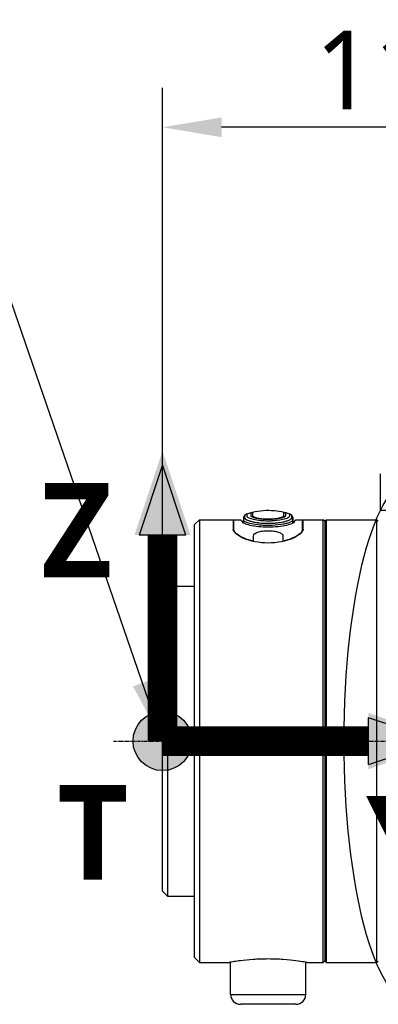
# Model space of a CAD drawing. Header units: millimetres. Extents: x 0 to 4378, y 0 to 2376.
# Tile 107 of 211: x 1405 to 1478, y 1631 to 1831. Entities that reach past the tile are written whole.
import ezdxf

# ---------------------------------------------------------------- set-up
doc = ezdxf.new("R2010")
doc.units = ezdxf.units.MM
doc.header["$LTSCALE"] = 0.2
doc.linetypes.add('CENTER2', pattern=[1.125, 0.75, -0.125, 0.125, -0.125])
for name, color, linetype in [('02_Center Line', 1, 'CENTER2'), ('07_Special Line2', 76, 'Continuous'), ('12_Before Rev.Num.', 5, 'Continuous'), ('13_After Rev.Num.', 6, 'Continuous')]:
    doc.layers.add(name, color=color, linetype=linetype)
doc.layers.add('14_Mark', color=7, linetype='Continuous', true_color=0xe03c31)
doc.styles.add('Rainbow-5.0 Style', font='malgunsl.ttf')
doc.dimstyles.new('Rainbow-5.0 Style', dxfattribs={"dimtxt": 4, "dimasz": 2.5, "dimexe": 1, "dimexo": 1, "dimgap": 1, "dimtad": 1, "dimdsep": 46, "dimtxsty": 'Rainbow-5.0 Style', "dimcen": 0, "dimclrd": 251, "dimclre": 251, "dimclrt": 7, "dimazin": 3, "dimtp": 0.1, "dimtm": 0.1, "dimtfac": 0.61, "dimtmove": 0, "dimatfit": 3, "dimfxl": 1, "dimlwd": -1, "dimlwe": -1, "dimarcsym": 1})
doc.dimstyles.new('Rainbow-5.0 Style$0', dxfattribs={"dimtxt": 4, "dimasz": 3, "dimexe": 2, "dimexo": 1, "dimgap": 0.8, "dimtad": 1, "dimzin": 9, "dimdsep": 46, "dimtxsty": 'Rainbow-5.0 Style', "dimcen": 0, "dimclrd": 251, "dimclre": 251, "dimclrt": 256, "dimadec": 1, "dimazin": 0, "dimtp": 0.1, "dimtm": 0.1, "dimtfac": 0.61, "dimtmove": 0, "dimatfit": 3, "dimfxl": 1, "dimlwd": -1, "dimlwe": -1, "dimarcsym": 1})

# ---------------------------------------------------------------- blocks, each defined once
blk = doc.blocks.new('Blk$A23K1-2P24F')
for p, q in [((-251.35, 1143.23), (-251.86, 1142.83)), ((-242.75, 1143.23), (-242.75, 1143.23)), ((-242.24, 1142.83), (-242.75, 1143.23)), ((-262.05, 1141), (-261.05, 1142)), ((-262.05, 1053), (-262.05, 1141)), ((-261.05, 1142), (-261.05, 1052)), ((-261.05, 1142), (-254.15, 1142)), ((-254.15, 1142), (-254.15, 1140.08)), ((-254.05, 1142), (-252.7, 1142)), ((-254.05, 1139.71), (-254.05, 1142)), ((-252.7, 1142), (-252.3, 1141.6)), ((-252.3, 1141.6), (-252.3, 1141.55)), ((-252.05, 1141.29), (-252.05, 1141.92)), ((-242.05, 1142.28), (-242.05, 1141.29)), ((-242.05, 1142.1), (-242.05, 1141.29)), ((-242.05, 1142.1), (-242.05, 1141.29)), ((-242.05, 1141.98), (-242.05, 1141.29)), ((-242.05, 1141.98), (-242.05, 1141.97)), ((-242.05, 1141.93), (-242.05, 1141.93)), ((-242.05, 1141.93), (-242.05, 1141.93)), ((-242.05, 1141.92), (-242.05, 1141.29)), ((-242.05, 1141.92), (-242.05, 1141.29)), ((-242.05, 1141.29), (-242.05, 1141.92)), ((-241.8, 1141.6), (-241.4, 1142)), ((-241.8, 1141.55), (-241.8, 1141.6)), ((-241.4, 1142), (-240.05, 1142)), ((-240.05, 1139.71), (-240.05, 1142)), ((-239.95, 1140.08), (-239.95, 1142)), ((-239.95, 1142), (-235.85, 1142)), ((-235.85, 1052), (-235.85, 1142)), ((-235.55, 1141.7), (-235.85, 1142)), ((-235.55, 1141.7), (-235.25, 1142)), ((-235.55, 1141.7), (-235.55, 1052.3)), ((-235.25, 1142), (-235.25, 1052)), ((-235.25, 1142), (-224.95, 1142)), ((-224.95, 1052), (-224.95, 1142)), ((-224.65, 1141.7), (-224.95, 1142)), ((-250.05, 1137.59), (-250.05, 1138.67)), ((-244.05, 1138.67), (-244.05, 1137.59)), ((-268.55, 1127.5), (-267.55, 1128.5)), ((-268.55, 1066.5), (-268.55, 1127.5)), ((-267.55, 1128.5), (-267.55, 1065.5)), ((-267.55, 1128.5), (-262.05, 1128.5)), ((-268.55, 1066.5), (-267.55, 1065.5)), ((-267.55, 1065.5), (-262.05, 1065.5)), ((-262.05, 1053), (-261.05, 1052)), ((-261.05, 1052), (-255, 1052)), ((-254.7, 1045.5), (-254.7, 1052.05)), ((-239.4, 1045.5), (-239.4, 1052.05)), ((-239.1, 1052), (-235.85, 1052)), ((-235.55, 1052.3), (-235.85, 1052)), ((-235.25, 1052), (-224.95, 1052)), ((-254.7, 1045.5), (-239.4, 1045.5)), ((-241.4, 1043.5), (-252.7, 1043.5))]:
    blk.add_line(p, q)
for centre, radius, start, end in [((-250.48, 1143.81), 0.35, 257.8638, 310.3428), ((-243.63, 1143.81), 0.35, 229.6578, 282.1362), ((-252.7, 1045.5), 2, 180, 270), ((-241.4, 1045.5), 2, 270, 0)]:
    blk.add_arc(centre, radius, start, end)
for centre, major_axis, ratio, start_param, end_param in [((-252.06, 1069.39), (-0.01, -73.04), 0.000181, 3.142801, 3.206699), ((-242.55, 1141.98), (0.5, 0.001), 0.988948, 6.280244, 7.251541), ((-242.44, 1142.49), (0.192, -0.398), 0.854561, 1.053805, 2.087789), ((-242.04, 1069.37), (0.01, -73.07), 0.000181, 3.076495, 3.140384)]:
    blk.add_ellipse(centre, major_axis=major_axis, ratio=ratio, start_param=start_param, end_param=end_param)
for points, knots in [([(-242.75, 1143.23), (-242.75, 1143.22), (-242.75, 1143.15), (-242.75, 1143.06), (-242.75, 1143.01), (-242.75, 1142.96), (-242.75, 1142.9), (-242.75, 1142.9), (-242.75, 1142.89), (-242.75, 1142.89), (-242.75, 1142.85), (-242.75, 1142.81), (-242.75, 1142.77), (-242.75, 1142.72), (-242.75, 1142.67), (-242.76, 1142.62), (-242.76, 1142.62), (-242.76, 1142.62), (-242.76, 1142.62), (-242.77, 1142.6), (-242.78, 1142.58), (-242.79, 1142.57), (-242.84, 1142.48), (-242.97, 1142.4), (-243.14, 1142.32), (-243.39, 1142.21), (-243.72, 1142.11), (-244.08, 1142.03), (-244.87, 1141.85), (-245.74, 1141.77), (-246.38, 1141.75), (-246.49, 1141.74), (-246.59, 1141.74), (-246.68, 1141.73), (-246.75, 1141.73), (-246.8, 1141.73), (-246.86, 1141.73), (-246.89, 1141.73), (-246.91, 1141.73), (-246.94, 1141.73), (-246.95, 1141.73), (-246.96, 1141.73), (-246.97, 1141.73), (-246.98, 1141.73), (-246.99, 1141.73), (-247.02, 1141.73), (-247.03, 1141.73), (-247.04, 1141.73), (-247.05, 1141.73), (-248.07, 1141.73), (-249.19, 1141.83), (-250.03, 1142.02), (-250.77, 1142.19), (-251.3, 1142.41), (-251.34, 1142.62), (-251.36, 1142.72), (-251.35, 1142.82), (-251.35, 1142.89), (-251.36, 1142.95), (-251.35, 1143.01), (-251.35, 1143.06), (-251.35, 1143.15), (-251.35, 1143.22), (-251.35, 1143.23)], [0, 0, 0, 0, 0.0818088, 0.0818088, 0.0818088, 0.125, 0.125, 0.125, 0.1275619, 0.1275619, 0.1275619, 0.152083, 0.152083, 0.152083, 0.177821, 0.177821, 0.177821, 0.1793478, 0.1793478, 0.1793478, 0.1875, 0.1875, 0.1875, 0.2341536, 0.2341536, 0.2341536, 0.2996483, 0.2996483, 0.2996483, 0.4439056, 0.4439056, 0.4439056, 0.46875, 0.46875, 0.46875, 0.484375, 0.484375, 0.484375, 0.4921875, 0.4921875, 0.4921875, 0.4960937, 0.4960937, 0.4960937, 0.5, 0.5, 0.5, 0.501809, 0.501809, 0.501809, 0.64938, 0.64938, 0.64938, 0.778183, 0.778183, 0.778183, 0.8374548, 0.8374548, 0.8374548, 0.8939562, 0.8939562, 0.8939562, 0.999952, 0.999952, 0.999952, 0.999952]), ([(-243.55, 1143.47), (-243.55, 1143.47), (-243.55, 1143.46), (-243.55, 1143.45), (-243.55, 1143.45), (-243.55, 1143.44), (-243.55, 1143.42), (-243.55, 1143.41), (-243.55, 1143.4), (-243.55, 1143.38), (-243.55, 1143.37), (-243.55, 1143.36), (-243.55, 1143.35), (-243.55, 1143.34), (-243.55, 1143.33), (-243.55, 1143.32), (-243.55, 1143.31), (-243.55, 1143.3), (-243.55, 1143.28), (-243.55, 1143.27), (-243.55, 1143.25), (-243.55, 1143.24), (-243.55, 1143.23), (-243.55, 1143.22), (-243.55, 1143.2), (-243.55, 1143.19), (-243.55, 1143.17), (-243.55, 1143.15), (-243.55, 1143.12), (-243.55, 1143.08), (-243.55, 1143.04), (-243.55, 1143.02), (-243.55, 1142.99), (-243.55, 1142.97), (-243.55, 1142.95), (-243.55, 1142.92), (-243.56, 1142.91), (-243.56, 1142.9), (-243.56, 1142.9), (-243.56, 1142.9), (-243.56, 1142.89), (-243.55, 1142.88), (-243.55, 1142.86), (-243.55, 1142.85), (-243.55, 1142.84), (-243.55, 1142.83), (-243.55, 1142.8), (-243.56, 1142.78), (-243.57, 1142.75), (-243.57, 1142.75), (-243.57, 1142.75), (-243.57, 1142.75), (-243.59, 1142.7), (-243.65, 1142.64), (-243.71, 1142.6), (-243.71, 1142.6), (-243.72, 1142.6), (-243.72, 1142.6), (-243.78, 1142.56), (-243.86, 1142.51), (-243.98, 1142.47), (-244.04, 1142.44), (-244.11, 1142.42), (-244.18, 1142.4), (-244.25, 1142.37), (-244.36, 1142.34), (-244.43, 1142.33), (-244.43, 1142.33), (-244.43, 1142.33), (-244.44, 1142.32), (-244.57, 1142.29), (-244.74, 1142.25), (-244.93, 1142.22), (-245.03, 1142.2), (-245.13, 1142.19), (-245.25, 1142.17), (-245.36, 1142.15), (-245.51, 1142.13), (-245.61, 1142.12), (-245.74, 1142.11), (-245.88, 1142.1), (-246.02, 1142.09), (-246.34, 1142.06), (-246.69, 1142.05), (-247.05, 1142.05), (-247.32, 1142.05), (-247.58, 1142.06), (-247.82, 1142.07), (-247.94, 1142.08), (-248.06, 1142.08), (-248.17, 1142.09), (-248.28, 1142.1), (-248.36, 1142.11), (-248.49, 1142.12), (-248.76, 1142.15), (-248.98, 1142.18), (-249.18, 1142.22), (-249.28, 1142.24), (-249.37, 1142.25), (-249.45, 1142.27), (-249.53, 1142.29), (-249.58, 1142.3), (-249.67, 1142.32), (-249.68, 1142.33), (-249.68, 1142.33), (-249.68, 1142.33), (-249.87, 1142.37), (-250.01, 1142.42), (-250.13, 1142.47), (-250.24, 1142.51), (-250.31, 1142.55), (-250.39, 1142.6), (-250.39, 1142.6), (-250.39, 1142.6), (-250.4, 1142.6), (-250.47, 1142.65), (-250.52, 1142.71), (-250.54, 1142.75), (-250.54, 1142.75), (-250.54, 1142.75), (-250.54, 1142.75), (-250.54, 1142.76), (-250.55, 1142.77), (-250.55, 1142.78), (-250.55, 1142.8), (-250.55, 1142.82), (-250.55, 1142.83), (-250.55, 1142.84), (-250.55, 1142.88), (-250.55, 1142.9), (-250.55, 1142.9), (-250.55, 1142.9), (-250.55, 1142.91), (-250.55, 1142.94), (-250.55, 1142.99), (-250.55, 1143.04), (-250.55, 1143.06), (-250.55, 1143.08), (-250.55, 1143.1), (-250.55, 1143.11), (-250.55, 1143.13), (-250.55, 1143.15), (-250.55, 1143.19), (-250.55, 1143.23), (-250.55, 1143.25), (-250.55, 1143.27), (-250.55, 1143.28), (-250.55, 1143.29), (-250.55, 1143.3), (-250.55, 1143.3), (-250.55, 1143.32), (-250.55, 1143.34), (-250.55, 1143.36), (-250.55, 1143.38), (-250.55, 1143.4), (-250.55, 1143.41), (-250.55, 1143.42), (-250.55, 1143.45), (-250.55, 1143.47), (-250.55, 1143.47)], [0, 0, 0, 0, 0.03125, 0.03125, 0.03125, 0.0625, 0.0625, 0.0625, 0.09375, 0.09375, 0.09375, 0.109375, 0.109375, 0.109375, 0.12461, 0.12461, 0.12461, 0.140625, 0.140625, 0.140625, 0.15625, 0.15625, 0.15625, 0.171875, 0.171875, 0.171875, 0.1875, 0.1875, 0.1875, 0.21875, 0.21875, 0.21875, 0.234375, 0.234375, 0.234375, 0.249091, 0.249091, 0.249091, 0.25, 0.25, 0.25, 0.257812, 0.257812, 0.257812, 0.265625, 0.265625, 0.265625, 0.28044, 0.28044, 0.28044, 0.28125, 0.28125, 0.28125, 0.311526, 0.311526, 0.311526, 0.3125, 0.3125, 0.3125, 0.34375, 0.34375, 0.34375, 0.359375, 0.359375, 0.359375, 0.374347, 0.374347, 0.374347, 0.375, 0.375, 0.375, 0.40625, 0.40625, 0.40625, 0.421875, 0.421875, 0.421875, 0.437172, 0.437172, 0.437172, 0.457393, 0.457393, 0.457393, 0.499999, 0.499999, 0.499999, 0.53125, 0.53125, 0.53125, 0.546875, 0.546875, 0.546875, 0.5625, 0.5625, 0.5625, 0.59375, 0.59375, 0.59375, 0.609375, 0.609375, 0.609375, 0.625, 0.625, 0.625, 0.625485, 0.625485, 0.625485, 0.65625, 0.65625, 0.65625, 0.6875, 0.6875, 0.6875, 0.688284, 0.688284, 0.688284, 0.71875, 0.71875, 0.71875, 0.71964, 0.71964, 0.71964, 0.726562, 0.726562, 0.726562, 0.734375, 0.734375, 0.734375, 0.75, 0.75, 0.75, 0.750842, 0.750842, 0.750842, 0.78125, 0.78125, 0.78125, 0.796875, 0.796875, 0.796875, 0.8125, 0.8125, 0.8125, 0.84375, 0.84375, 0.84375, 0.859375, 0.859375, 0.859375, 0.875, 0.875, 0.875, 0.90625, 0.90625, 0.90625, 0.9375, 0.9375, 0.9375, 1, 1, 1, 1]), ([(-250.25, 1143.54), (-248.81, 1143.89), (-247.29, 1144), (-245.15, 1143.8), (-244.5, 1143.69), (-243.85, 1143.54)], [0, 0, 0, 0, 0.4453257, 0.4453257, 0.6437807, 0.6437807, 0.6437807, 0.6437807]), ([(-250.25, 1143.54), (-250.25, 1143.54), (-250.25, 1143.53), (-250.25, 1143.49), (-250.25, 1143.48), (-250.25, 1143.45), (-250.25, 1143.44), (-250.25, 1143.42), (-250.25, 1143.41), (-250.25, 1143.39), (-250.25, 1143.37), (-250.25, 1143.33), (-250.25, 1143.31), (-250.25, 1143.29), (-250.25, 1143.28), (-250.25, 1143.26), (-250.25, 1143.24), (-250.25, 1143.23), (-250.25, 1143.22), (-250.25, 1143.18), (-250.25, 1143.15), (-250.25, 1143.08), (-250.25, 1143.05), (-250.25, 1142.96), (-250.25, 1142.9), (-250.25, 1142.83), (-250.24, 1142.81), (-250.21, 1142.76), (-250.18, 1142.73), (-250.11, 1142.66), (-250.04, 1142.62), (-249.89, 1142.55), (-249.83, 1142.53), (-249.7, 1142.48), (-249.6, 1142.45), (-249.42, 1142.4), (-249.26, 1142.36), (-248.99, 1142.31), (-248.89, 1142.3), (-248.68, 1142.26), (-248.53, 1142.25), (-248.05, 1142.19), (-247.59, 1142.16), (-246.79, 1142.16), (-246.54, 1142.17), (-246.19, 1142.19), (-246.08, 1142.2), (-245.87, 1142.21), (-245.8, 1142.22), (-245.42, 1142.26), (-245.21, 1142.3), (-244.93, 1142.35), (-244.85, 1142.36), (-244.7, 1142.4), (-244.66, 1142.41), (-244.4, 1142.48), (-244.27, 1142.53), (-244.11, 1142.6), (-244.07, 1142.62), (-244, 1142.66), (-243.98, 1142.68), (-243.92, 1142.73), (-243.89, 1142.76), (-243.87, 1142.8), (-243.87, 1142.81), (-243.86, 1142.83), (-243.85, 1142.85), (-243.85, 1142.86), (-243.85, 1142.9), (-243.85, 1142.96), (-243.85, 1142.98), (-243.85, 1143.02), (-243.85, 1143.04), (-243.85, 1143.08), (-243.85, 1143.1), (-243.85, 1143.16), (-243.85, 1143.18), (-243.85, 1143.21), (-243.85, 1143.22), (-243.85, 1143.23), (-243.85, 1143.23), (-243.85, 1143.28), (-243.85, 1143.31), (-243.85, 1143.35), (-243.85, 1143.36), (-243.85, 1143.38), (-243.85, 1143.39), (-243.85, 1143.45), (-243.85, 1143.48), (-243.85, 1143.53), (-243.85, 1143.54), (-243.85, 1143.54)], [0, 0, 0, 0, 0.0625, 0.0625, 0.09375, 0.09375, 0.109375, 0.109375, 0.125, 0.125, 0.15625, 0.15625, 0.171875, 0.171875, 0.179688, 0.179688, 0.1875, 0.1875, 0.203125, 0.203125, 0.21875, 0.21875, 0.25, 0.25, 0.28125, 0.28125, 0.296875, 0.296875, 0.3125, 0.3125, 0.34375, 0.34375, 0.359375, 0.359375, 0.375, 0.375, 0.40625, 0.40625, 0.421875, 0.421875, 0.4375, 0.4375, 0.5, 0.5, 0.53125, 0.53125, 0.546875, 0.546875, 0.5625, 0.5625, 0.59375, 0.59375, 0.609375, 0.609375, 0.625, 0.625, 0.65625, 0.65625, 0.671875, 0.671875, 0.6875, 0.6875, 0.703125, 0.703125, 0.710937, 0.710937, 0.71875, 0.71875, 0.734375, 0.734375, 0.75, 0.75, 0.765625, 0.765625, 0.78125, 0.78125, 0.796875, 0.796875, 0.804688, 0.804688, 0.8125, 0.8125, 0.84375, 0.84375, 0.859375, 0.859375, 0.875, 0.875, 0.9375, 0.9375, 1, 1, 1, 1]), ([(-241.8, 1141.55), (-241.8, 1141.46), (-241.93, 1141.34), (-242.47, 1141.09), (-242.88, 1140.96), (-243.81, 1140.75), (-244.4, 1140.65), (-245.69, 1140.52), (-246.39, 1140.48), (-247.05, 1140.48), (-247.71, 1140.48), (-248.41, 1140.52), (-249.7, 1140.65), (-250.29, 1140.75), (-251.22, 1140.96), (-251.63, 1141.09), (-252.17, 1141.34), (-252.3, 1141.46), (-252.3, 1141.55)], [-0.798809, -0.798809, -0.798809, -0.798809, -0.597412, -0.597412, -0.396015, -0.396015, -0.198008, -0.198008, 0, 0, 0, 0.198008, 0.198008, 0.396015, 0.396015, 0.597412, 0.597412, 0.798809, 0.798809, 0.798809, 0.798809]), ([(-252.05, 1142.1), (-252.05, 1142.09), (-252.05, 1142.09), (-252.05, 1142.09), (-252.05, 1142.06), (-252.05, 1142.03), (-252.05, 1141.99), (-252.05, 1141.97), (-252.05, 1141.95), (-252.05, 1141.93)], [0.0000004, 0.0000004, 0.0000004, 0.0000004, 0.0657594, 0.0657594, 0.0657594, 0.6575974, 0.6575974, 0.6575974, 0.9803621, 0.9803621, 0.9803621, 0.9803621]), ([(-252.05, 1141.92), (-252.05, 1141.9), (-252.05, 1141.87), (-252.03, 1141.84), (-252.03, 1141.84), (-252.03, 1141.84), (-252.02, 1141.84), (-252.02, 1141.83), (-252.02, 1141.82), (-252.01, 1141.82), (-251.97, 1141.76), (-251.89, 1141.7), (-251.78, 1141.64), (-251.66, 1141.58), (-251.51, 1141.51), (-251.31, 1141.45), (-250.8, 1141.28), (-250.02, 1141.11), (-249.11, 1141.01), (-248.23, 1140.91), (-247.22, 1140.87), (-246.26, 1140.91), (-245.4, 1140.95), (-244.58, 1141.04), (-243.91, 1141.17), (-243.83, 1141.18), (-243.76, 1141.2), (-243.69, 1141.21), (-243.65, 1141.22), (-243.62, 1141.23), (-243.59, 1141.24), (-243.28, 1141.3), (-243.02, 1141.37), (-242.8, 1141.44), (-242.56, 1141.53), (-242.37, 1141.61), (-242.24, 1141.69), (-242.12, 1141.77), (-242.05, 1141.85), (-242.05, 1141.93)], [0.000076, 0.000076, 0.000076, 0.000076, 0.0313008, 0.0313008, 0.0313008, 0.0347786, 0.0347786, 0.0347786, 0.0418652, 0.0418652, 0.0418652, 0.1056441, 0.1056441, 0.1056441, 0.1765095, 0.1765095, 0.1765095, 0.3663523, 0.3663523, 0.3663523, 0.5500161, 0.5500161, 0.5500161, 0.7153134, 0.7153134, 0.7153134, 0.7336798, 0.7336798, 0.7336798, 0.7425729, 0.7425729, 0.7425729, 0.822611, 0.822611, 0.822611, 0.9125448, 0.9125448, 0.9125448, 1, 1, 1, 1]), ([(-251.86, 1142.83), (-251.86, 1142.83), (-251.86, 1142.82), (-251.86, 1142.81), (-251.86, 1142.8), (-251.86, 1142.8), (-251.86, 1142.8), (-251.85, 1142.78), (-251.85, 1142.76), (-251.85, 1142.74), (-251.85, 1142.73), (-251.85, 1142.73), (-251.85, 1142.72), (-251.85, 1142.72), (-251.85, 1142.71), (-251.85, 1142.71), (-251.85, 1142.71), (-251.85, 1142.71), (-251.85, 1142.71), (-251.85, 1142.71), (-251.85, 1142.71), (-251.85, 1142.7), (-251.85, 1142.7), (-251.85, 1142.7), (-251.85, 1142.7), (-251.85, 1142.67), (-251.85, 1142.63), (-251.84, 1142.6), (-251.84, 1142.59), (-251.84, 1142.58), (-251.84, 1142.57), (-251.84, 1142.56), (-251.84, 1142.56), (-251.84, 1142.56), (-251.84, 1142.56), (-251.84, 1142.55), (-251.84, 1142.55), (-251.84, 1142.55), (-251.84, 1142.55), (-251.84, 1142.55), (-251.84, 1142.55), (-251.84, 1142.55), (-251.84, 1142.55), (-251.84, 1142.54), (-251.84, 1142.53), (-251.84, 1142.52), (-251.84, 1142.51), (-251.84, 1142.51), (-251.84, 1142.5), (-251.84, 1142.49), (-251.84, 1142.48), (-251.84, 1142.48), (-251.84, 1142.47), (-251.84, 1142.46), (-251.84, 1142.45), (-251.84, 1142.45), (-251.84, 1142.44), (-251.84, 1142.43), (-251.84, 1142.41), (-251.84, 1142.41), (-251.84, 1142.4), (-251.83, 1142.38), (-251.83, 1142.36), (-251.83, 1142.34)], [0, 0, 0, 0, 0.21875, 0.21875, 0.21875, 0.25, 0.25, 0.25, 0.375, 0.375, 0.375, 0.4375, 0.4375, 0.4375, 0.46875, 0.46875, 0.46875, 0.484375, 0.484375, 0.484375, 0.49379, 0.49379, 0.49379, 0.5, 0.5, 0.5, 0.625, 0.625, 0.625, 0.6875, 0.6875, 0.6875, 0.71875, 0.71875, 0.71875, 0.734375, 0.734375, 0.734375, 0.743242, 0.743242, 0.743242, 0.75, 0.75, 0.75, 0.78125, 0.78125, 0.78125, 0.8125, 0.8125, 0.8125, 0.84375, 0.84375, 0.84375, 0.875, 0.875, 0.875, 0.90625, 0.90625, 0.90625, 0.9375, 0.9375, 0.9375, 1, 1, 1, 1]), ([(-251.83, 1142.34), (-251.83, 1142.33), (-251.83, 1142.33), (-251.82, 1142.31), (-251.82, 1142.31), (-251.82, 1142.3), (-251.81, 1142.29), (-251.81, 1142.28), (-251.8, 1142.26), (-251.79, 1142.26), (-251.79, 1142.25), (-251.79, 1142.25), (-251.79, 1142.25), (-251.78, 1142.24), (-251.78, 1142.24), (-251.77, 1142.23), (-251.76, 1142.21), (-251.73, 1142.19), (-251.72, 1142.17), (-251.7, 1142.16), (-251.67, 1142.13), (-251.63, 1142.1), (-251.61, 1142.09), (-251.58, 1142.07), (-251.55, 1142.05), (-251.55, 1142.05), (-251.55, 1142.05), (-251.55, 1142.05), (-251.52, 1142.03), (-251.47, 1142.01), (-251.44, 1141.99), (-251.34, 1141.95), (-251.23, 1141.9), (-251.09, 1141.85), (-251.06, 1141.84), (-251.03, 1141.83), (-251, 1141.82), (-250.92, 1141.79), (-250.82, 1141.76), (-250.73, 1141.73), (-250.63, 1141.7), (-250.49, 1141.67), (-250.41, 1141.65), (-250.27, 1141.61), (-250.03, 1141.55), (-249.7, 1141.5), (-249.54, 1141.47), (-249.38, 1141.44), (-249.25, 1141.42), (-249.15, 1141.41), (-249.08, 1141.4), (-249, 1141.39), (-248.96, 1141.39), (-248.93, 1141.38), (-248.89, 1141.38), (-248.31, 1141.31), (-247.69, 1141.27), (-247.06, 1141.27), (-246.9, 1141.27), (-246.75, 1141.28), (-246.59, 1141.28), (-246.51, 1141.28), (-246.44, 1141.28), (-246.36, 1141.29), (-246.34, 1141.29), (-246.33, 1141.29), (-246.31, 1141.29), (-246.24, 1141.29), (-246.15, 1141.3), (-246.13, 1141.3), (-246.07, 1141.3), (-245.96, 1141.31), (-245.81, 1141.32), (-245.73, 1141.33), (-245.65, 1141.33), (-245.55, 1141.34), (-245.46, 1141.35), (-245.31, 1141.37), (-245.24, 1141.38), (-244.82, 1141.42), (-244.43, 1141.49), (-244.08, 1141.56), (-244, 1141.57), (-243.94, 1141.59), (-243.87, 1141.6), (-243.84, 1141.61), (-243.8, 1141.62), (-243.77, 1141.63), (-243.75, 1141.63), (-243.72, 1141.64), (-243.7, 1141.64), (-243.44, 1141.71), (-243.22, 1141.78), (-243.02, 1141.85), (-242.89, 1141.9), (-242.77, 1141.95), (-242.66, 1142), (-242.59, 1142.03), (-242.53, 1142.07), (-242.48, 1142.1), (-242.36, 1142.18), (-242.29, 1142.26), (-242.28, 1142.34)], [0, 0, 0, 0, 0.015625, 0.015625, 0.015625, 0.023437, 0.023437, 0.023437, 0.03125, 0.03125, 0.03125, 0.034269, 0.034269, 0.034269, 0.040489, 0.040489, 0.040489, 0.0625, 0.0625, 0.0625, 0.09375, 0.09375, 0.09375, 0.109375, 0.109375, 0.109375, 0.110229, 0.110229, 0.110229, 0.125, 0.125, 0.125, 0.176377, 0.176377, 0.176377, 0.1875, 0.1875, 0.1875, 0.21875, 0.21875, 0.21875, 0.25, 0.25, 0.25, 0.3125, 0.3125, 0.3125, 0.34375, 0.34375, 0.34375, 0.365896, 0.365896, 0.365896, 0.375, 0.375, 0.375, 0.5, 0.5, 0.5, 0.53125, 0.53125, 0.53125, 0.546875, 0.546875, 0.546875, 0.550113, 0.550113, 0.550113, 0.5625, 0.5625, 0.5625, 0.59375, 0.59375, 0.59375, 0.609375, 0.609375, 0.609375, 0.625, 0.625, 0.625, 0.716135, 0.716135, 0.716135, 0.734445, 0.734445, 0.734445, 0.743273, 0.743273, 0.743273, 0.75, 0.75, 0.75, 0.822754, 0.822754, 0.822754, 0.875, 0.875, 0.875, 0.912581, 0.912581, 0.912581, 1, 1, 1, 1]), ([(-242.27, 1142.39), (-242.27, 1142.41), (-242.27, 1142.43), (-242.27, 1142.46), (-242.27, 1142.5), (-242.26, 1142.54), (-242.26, 1142.58), (-242.26, 1142.62), (-242.26, 1142.65), (-242.26, 1142.67), (-242.26, 1142.68), (-242.26, 1142.69), (-242.26, 1142.7), (-242.26, 1142.71), (-242.26, 1142.71), (-242.26, 1142.72), (-242.25, 1142.79), (-242.25, 1142.83), (-242.24, 1142.83)], [0, 0, 0, 0, 0.125, 0.125, 0.125, 0.25, 0.25, 0.25, 0.375, 0.375, 0.375, 0.4375, 0.4375, 0.4375, 0.5, 0.5, 0.5, 1, 1, 1, 1]), ([(-242.05, 1142.43), (-242.05, 1142.43), (-242.05, 1142.35), (-242.05, 1142.17), (-242.05, 1142.1)], [0, 0, 0, 0, 0.653225, 1, 1, 1, 1]), ([(-242.05, 1142.1), (-242.05, 1142.09), (-242.05, 1142.09), (-242.05, 1142.09), (-242.05, 1142.06), (-242.05, 1142.03), (-242.05, 1141.99), (-242.05, 1141.97), (-242.05, 1141.95), (-242.05, 1141.92)], [0.0000004, 0.0000004, 0.0000004, 0.0000004, 0.0657605, 0.0657605, 0.0657605, 0.6576085, 0.6576085, 0.6576085, 1, 1, 1, 1]), ([(-239.96, 1139.97), (-240, 1139.72), (-240.18, 1139.44), (-240.88, 1138.82), (-241.44, 1138.48), (-242.71, 1137.94), (-243.49, 1137.69), (-245.21, 1137.35), (-246.16, 1137.26), (-247.94, 1137.26), (-248.89, 1137.35), (-250.61, 1137.69), (-251.39, 1137.94), (-252.66, 1138.48), (-253.22, 1138.82), (-253.92, 1139.44), (-254.1, 1139.72), (-254.14, 1139.97)], [1.120606, 1.120606, 1.120606, 1.120606, 1.370605, 1.370605, 1.656927, 1.656927, 1.92513, 1.92513, 2.193333, 2.193333, 2.461537, 2.461537, 2.72974, 2.72974, 3.016061, 3.016061, 3.266061, 3.266061, 3.266061, 3.266061]), ([(-250.05, 1137.64), (-250.77, 1137.8), (-251.41, 1138.01), (-252.58, 1138.51), (-253.13, 1138.84), (-253.87, 1139.49), (-254.05, 1139.81), (-254.05, 1140.08)], [0.2999663, 0.2999663, 0.2999663, 0.2999663, 0.52879, 0.52879, 0.8109779, 0.8109779, 1.0931658, 1.0931658, 1.0931658, 1.0931658]), ([(-250.05, 1138.67), (-250.05, 1138.82), (-249.98, 1138.98), (-249.66, 1139.26), (-249.43, 1139.38), (-248.88, 1139.57), (-248.55, 1139.64), (-247.82, 1139.74), (-247.43, 1139.77), (-246.68, 1139.77), (-246.28, 1139.74), (-245.55, 1139.64), (-245.22, 1139.57), (-244.67, 1139.38), (-244.44, 1139.26), (-244.12, 1138.98), (-244.05, 1138.82), (-244.05, 1138.67)], [0.4737562, 0.4737562, 0.4737562, 0.4737562, 0.5949929, 0.5949929, 0.7162296, 0.7162296, 0.8287, 0.8287, 0.9411705, 0.9411705, 1.0536409, 1.0536409, 1.1661113, 1.1661113, 1.287348, 1.287348, 1.4085847, 1.4085847, 1.4085847, 1.4085847]), ([(-240.05, 1140.08), (-240.05, 1139.81), (-240.23, 1139.49), (-240.97, 1138.84), (-241.52, 1138.51), (-242.69, 1138.01), (-243.34, 1137.8), (-244.05, 1137.64)], [-1.0931658, -1.0931658, -1.0931658, -1.0931658, -0.8109779, -0.8109779, -0.52879, -0.52879, -0.2999663, -0.2999663, -0.2999663, -0.2999663]), ([(-239.1, 1052), (-239.1, 1052), (-239.3, 1052.04), (-240.11, 1052.17), (-240.72, 1052.26), (-242.13, 1052.44), (-243.03, 1052.54), (-244.98, 1052.67), (-246.05, 1052.71), (-248.05, 1052.71), (-249.12, 1052.67), (-251.08, 1052.54), (-251.97, 1052.44), (-253.17, 1052.29), (-253.62, 1052.23), (-254.39, 1052.11), (-254.69, 1052.05), (-254.95, 1052.01), (-255, 1052), (-255, 1052)], [-5.851199, -5.851199, -5.851199, -5.851199, -5.558643, -5.558643, -5.266088, -5.266088, -4.973524, -4.973524, -4.680959, -4.680959, -4.388395, -4.388395, -4.09583, -4.09583, -3.891048, -3.891048, -3.657, -3.657, -3.510719, -3.510719, -3.510719, -3.510719]), ([(-235.25, 1052), (-235.25, 1052), (-235.25, 1052), (-235.32, 1052.07), (-235.39, 1052.14), (-235.49, 1052.24), (-235.52, 1052.27), (-235.55, 1052.3)], [0.1843315, 0.1843315, 0.1843315, 0.1843315, 0.18472383, 0.18472383, 0.21176195, 0.21176195, 0.22605383, 0.22605383, 0.22605383, 0.22605383]), ([(-224.65, 1052.3), (-224.68, 1052.27), (-224.71, 1052.24), (-224.81, 1052.14), (-224.88, 1052.07), (-224.95, 1052), (-224.95, 1052), (-224.95, 1052)], [0.14070595, 0.14070595, 0.14070595, 0.14070595, 0.15499783, 0.15499783, 0.18203595, 0.18203595, 0.18242828, 0.18242828, 0.18242828, 0.18242828])]:
    blk.add_open_spline(points, degree=3, knots=knots)
for points in [[(-251.35, 1143.23), (-251.09, 1143.32), (-250.82, 1143.39), (-250.55, 1143.47)], [(-243.55, 1143.47), (-243.55, 1143.47), (-243.55, 1143.47), (-243.55, 1143.47)], [(-243.55, 1143.47), (-243.28, 1143.39), (-243.02, 1143.32), (-242.75, 1143.23)], [(-251.86, 1142.83), (-251.98, 1142.74), (-252.05, 1142.58), (-252.05, 1142.43)], [(-251.83, 1142.34), (-251.96, 1142.25), (-252.05, 1142.08), (-252.05, 1141.92)], [(-252.05, 1142.28), (-252.05, 1142.23), (-252.05, 1142.17), (-252.05, 1142.1)], [(-252.05, 1141.92), (-252.05, 1141.92), (-252.05, 1141.92), (-252.05, 1141.92)], [(-242.28, 1142.34), (-242.28, 1142.35), (-242.28, 1142.37), (-242.27, 1142.39)], [(-242.05, 1141.93), (-242.05, 1142.08), (-242.15, 1142.25), (-242.28, 1142.34)], [(-242.05, 1142.28), (-242.05, 1142.23), (-242.05, 1142.17), (-242.05, 1142.1)], [(-242.05, 1141.98), (-242.05, 1142.02), (-242.05, 1142.06), (-242.05, 1142.1)], [(-242.05, 1141.93), (-242.05, 1141.95), (-242.05, 1141.96), (-242.05, 1141.97)], [(-242.05, 1141.93), (-242.05, 1141.93), (-242.05, 1141.93), (-242.05, 1141.93)], [(-242.05, 1141.92), (-242.05, 1141.92), (-242.05, 1141.92), (-242.05, 1141.92)], [(-254.14, 1139.97), (-254.15, 1140.01), (-254.15, 1140.05), (-254.15, 1140.08)], [(-239.95, 1140.08), (-239.95, 1140.05), (-239.95, 1140.01), (-239.96, 1139.97)]]:
    blk.add_open_spline(points, degree=3)
at = {"layer": '02_Center Line'}
blk.add_line((-278.55, 1097), (-83.77, 1097), dxfattribs=at)
blk = doc.blocks.new('A$C19ebd0c3_1234')
for q in [(46.93, -0.78), (54.3, 6.59)]:
    blk.add_line((46.93, 6.59), q)
blk.add_ellipse((0, 0), major_axis=(53.19, 0), ratio=0.263273)
blk = doc.blocks.new('*D131')
at = {"color": 251, "linetype": 'ByBlock', "transparency": 16777216}
for p, q in [((1433.62, 1718.91), (1433.62, 1817.18)), ((1548.92, 1745.69), (1548.92, 1817.18)), ((1536.92, 1809.18), (1445.62, 1809.18))]:
    blk.add_line(p, q, dxfattribs=at)
at = {"color": 251, "transparency": 16777216}
for points in [[(1445.62, 1811.18), (1445.62, 1807.18), (1433.62, 1809.18)], [(1536.92, 1811.18), (1536.92, 1807.18), (1548.92, 1809.18)]]:
    blk.add_solid(points, dxfattribs=at)
at = {"layer": 'Defpoints', "color": 0, "transparency": 16777216}
for p in [(1433.62, 1809.18), (1548.92, 1741.69), (1433.62, 1714.91)]:
    blk.add_point(p, dxfattribs=at)
at = {"transparency": 16777216, "insert": (1491.27, 1820.7), "char_height": 16, "attachment_point": 5, "style": 'Rainbow-5.0 Style'}
blk.add_mtext('115.3', dxfattribs=at)
blk = doc.blocks.new('A$C46360d6a')
at = {"layer": '07_Special Line2'}
blk.add_hatch(color=256, dxfattribs=at).paths.add_polyline_path([(49.16, 0), (34.9, 4.75), (34.9, -4.75)])
at = {"layer": '12_Before Rev.Num.'}
blk.add_hatch(color=256, dxfattribs=at).paths.add_polyline_path([(0, 49.16), (-4.75, 34.9), (4.75, 34.9)])
at = {"layer": '14_Mark'}
h = blk.add_hatch(color=256, dxfattribs=at)
h.dxf.hatch_style = 1
h.paths.add_polyline_path([(5, 0, 1), (-5, 0, 1)])
at = {"layer": '07_Special Line2'}
for p, q in [((34.9, -3.96), (34.9, 3.96)), ((46.78, 0), (34.9, 3.96)), ((34.9, -3.96), (46.78, 0))]:
    blk.add_line(p, q, dxfattribs=at)
at = {"layer": '07_Special Line2', "const_width": 5}
blk.add_lwpolyline([(34.9, 0), (0, 0)], dxfattribs=at)
at = {"layer": '12_Before Rev.Num.'}
for p, q in [((0, 46.78), (-3.96, 34.9)), ((3.96, 34.9), (0, 46.78)), ((3.96, 34.9), (-3.96, 34.9))]:
    blk.add_line(p, q, dxfattribs=at)
at = {"layer": '12_Before Rev.Num.', "const_width": 5}
blk.add_lwpolyline([(0, 34.9), (0, 0)], dxfattribs=at)
at = {"layer": '14_Mark'}
blk.add_circle((0, 0), 5, dxfattribs=at)
at = {"layer": '07_Special Line2', "insert": (34.53, -17.31), "char_height": 16, "attachment_point": 4, "style": 'Rainbow-5.0 Style'}
blk.add_mtext('{\\fMalgun Gothic Semilight|b1|i0|c129|p50;Y}', dxfattribs=at)
at = {"layer": '12_Before Rev.Num.', "insert": (-20.59, 35.73), "char_height": 16, "attachment_point": 4, "style": 'Rainbow-5.0 Style'}
blk.add_mtext('{\\fMalgun Gothic Semilight|b1|i0|c129|p50;Z}', dxfattribs=at)
at = {"layer": '14_Mark', "insert": (-17.84, -15.46), "char_height": 16, "attachment_point": 4, "style": 'Rainbow-5.0 Style'}
blk.add_mtext('{\\fMalgun Gothic Semilight|b1|i0|c129|p50;T}', dxfattribs=at)

msp = doc.modelspace()

# ---------------------------------------------------------------- block references
at = {"xscale": 1.2, "yscale": 1.2, "zscale": 1.2}
msp.add_blockref('A$C46360d6a', (1433.618, 1684.414), dxfattribs=at)
msp.add_blockref('Blk$A23K1-2P24F', (1702.169, 587.414))
at = {"layer": '13_After Rev.Num.', "rotation": 90}
msp.add_blockref('A$C19ebd0c3_1234', (1484.55, 1684.414), dxfattribs=at)

# ---------------------------------------------------------------- dimensions: what is measured, and where the dimension line sits
dim = msp.add_linear_dim(base=(1433.618, 1809.181), p1=(1548.918, 1741.687), p2=(1433.618, 1714.914), angle=180, dimstyle='Rainbow-5.0 Style$0', override={"dimscale": 4, "dimtol": 0, "dimlim": 0, "dimtp": 0.1, "dimtm": 0.1, "dimtfac": 0.61, "dimtdec": 2, "dimtolj": 0, "dimtzin": 8})
dim.commit()
dim.dimension.update_dxf_attribs({"geometry": '*D131', "text_midpoint": (1491.268, 1820.702)})

# ---------------------------------------------------------------- leaders
at = {"annotation_type": 0, "has_hookline": 1, "hookline_direction": 1, "text_width": 175.75}
msp.add_leader([(1433.618, 1684.414), (1391.138, 1807.616), (1378.638, 1807.616)], dimstyle='Rainbow-5.0 Style', override={"dimscale": 5, "dimgap": 1, "dimtad": 1}, dxfattribs=at)

doc.saveas('drawing.dxf')
